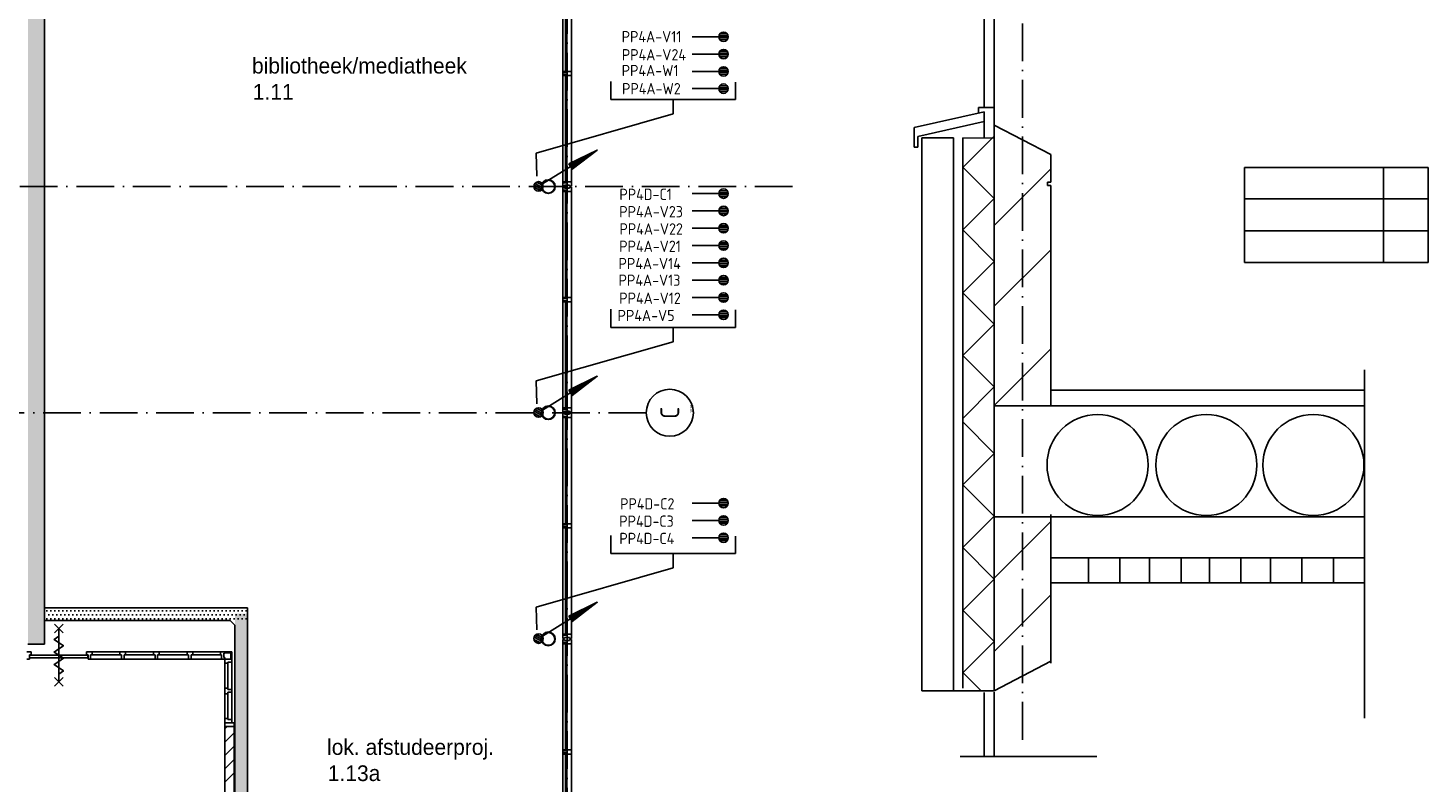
# Model space of a CAD drawing. Header units: millimetres. Extents: x 84333 to 240712, y -2244 to 84291.
# Tile 54 of 74: x 181735 to 204022, y 14082 to 26101. Entities that reach past the tile are written whole.
import ezdxf
from ezdxf.enums import TextEntityAlignment as Align

# ---------------------------------------------------------------- set-up
doc = ezdxf.new("R2010")
doc.units = ezdxf.units.MM
doc.header["$LTSCALE"] = 100
doc.linetypes.add('DASHDOT', pattern=[9, 6, -1.5, 0, -1.5])
doc.layers.get('0').update_dxf_attribs({"linetype": 'CONTINUOUS'})
for name, color, linetype in [('AFDELING', 4, 'CONTINUOUS'), ('AL$7----_STRAMIEN', 1, 'DASHDOT'), ('AL28----_KONSTRUKTIE', 3, 'CONTINUOUS'), ('AL31----_BUITENKOZ', 7, 'CONTINUOUS'), ('AL32----_BINNENKOZ', 7, 'CONTINUOUS'), ('AL65----_BEVEILIGING', 7, 'CONTINUOUS'), ('ALN-----_BLOCKNAAM', 2, 'CONTINUOUS'), ('ALXA1---_RASTER50', 12, 'CONTINUOUS'), ('ALXAB---_PREFABBETON', 1, 'CONTINUOUS'), ('ALXOU---_GLAS', 7, 'CONTINUOUS'), ('BL$4----', 7, 'CONTINUOUS'), ('BOUW', 8, 'CONTINUOUS'), ('EB6441--_ATTRIB', 2, 'CONTINUOUS'), ('EL6126--_PVR', 3, 'CONTINUOUS'), ('EL6441--_DATACOM', 3, 'CONTINUOUS'), ('KABELGGOOT1', 8, 'CONTINUOUS')]:
    doc.layers.add(name, color=color, linetype=linetype)
doc.styles.add('1_8', font='ISO', dxfattribs={"height": 1.8})
doc.styles.add('BURO-025', font='BUROFONT.shx', dxfattribs={"height": 250})
doc.styles.add('NORATT', font='iso.shx')
doc.styles.get("Standard").update_dxf_attribs({"font": 'iso.shx'})
doc.styles.add('TECHNIC', font='technic_.ttf')
pattern_1 = [(8e-14, (39793.956, 199192.7), (31.75, 63.5), [0, -63.5])]

# ---------------------------------------------------------------- blocks, each defined once
blk = doc.blocks.new('ES111201')
for p, q in [((0.38, 0.65), (5.5, 9.53)), ((0.73, 0.15), (-0.73, 0.15)), ((0.6, 0.45), (-0.6, 0.45)), ((0.73, -0.15), (-0.73, -0.15)), ((0.6, -0.45), (-0.6, -0.45))]:
    blk.add_line(p, q)
for points in [[(2.57, 5.45), (5.5, 9.53), (3.43, 4.95)], [(3.22, 5.07), (4.63, 8.01), (2.78, 5.32)]]:
    blk.add_lwpolyline(points, close=True)
blk.add_circle((0, 0), 0.75)
blk = doc.blocks.new('ES4X2')
for p, q in [((-0.45, 1.4), (-0.45, 2.6)), ((-0.15, 1.27), (-0.15, 2.73)), ((0.15, 1.27), (0.15, 2.73)), ((0.45, 1.4), (0.45, 2.6)), ((0, 1.25), (0, -3))]:
    blk.add_line(p, q)
blk.add_circle((0, 2), 0.75)
at = {"style": '1_8', "flags": 8}
for tag, p in [('NUMMER', (1.25, 3.5)), ('CODE', (-1.25, 3.5))]:
    blk.add_attdef(tag, text='', height=1.8, rotation=90, dxfattribs=at).set_placement(p, align=Align.MIDDLE_LEFT)
blk.add_attdef('M_CODE', text='', height=1.8, dxfattribs=at).set_placement((0, 0), align=Align.MIDDLE_CENTER)
blk = doc.blocks.new('1010')
at = {"layer": 'AL$7----_STRAMIEN', "color": 7, "linetype": 'Continuous'}
blk.add_circle((0, 750), 750, dxfattribs=at)
at = {"layer": 'AL$7----_STRAMIEN', "color": 3, "linetype": 'Continuous'}
blk.add_attdef('STR-NAAM', text='', height=600, rotation=360, dxfattribs=at).set_placement((0, 750), align=Align.MIDDLE)
at = {"layer": 'ALN-----_BLOCKNAAM', "linetype": 'Continuous'}
blk.add_text('1010', height=100, dxfattribs=at).set_placement((0, 0))
blk = doc.blocks.new('A$C13e6995e')
at = {"layer": 'KABELGGOOT1'}
h = blk.add_hatch(dxfattribs=at)
h.set_pattern_fill('DOTS', color=256, scale=40, style=0)
h.set_pattern_definition(pattern_1)
h.paths.add_polyline_path([(97665, 37824), (97403, 37828), (97403, 18541), (97665, 18541)])
h = blk.add_hatch(dxfattribs=at)
h.set_pattern_fill('DOTS', color=256, scale=40, style=0)
h.set_pattern_definition(pattern_1)
h.paths.add_polyline_path([(100877, 19100), (97679, 19100), (97679, 18913), (100620, 18913), (100621, 18912), (100877, 18912)])
h = blk.add_hatch(dxfattribs=at)
h.set_pattern_fill('DOTS', color=256, scale=40, style=0)
h.set_pattern_definition(pattern_1)
h.paths.add_polyline_path([(100892, 19021), (100696, 19021), (100696, 11605), (100892, 11605)])
at = {"layer": 'AL$7----_STRAMIEN', "color": 1}
for p, q in [((105985, 79257), (105985, 9360)), ((113233, 17016), (113233, 30491)), ((109574, 25820), (84754, 25820)), ((107244, 22220), (85885, 22220))]:
    blk.add_line(p, q, dxfattribs=at)
at = {"layer": 'AL28----_KONSTRUKTIE', "color": 8}
for p, q in [((100685, 17286), (100535, 17286)), ((100535, 17286), (100535, 12524)), ((100685, 12524), (100685, 17286))]:
    blk.add_line(p, q, dxfattribs=at)
for centre, radius, start, end in [((105685, 25820), 110, 0, 180), ((105685, 25820), 102, 0, 180), ((105685, 25820), 110, 180, 0), ((105685, 25820), 102, 180, 0), ((105685, 22220), 110, 0, 180), ((105685, 22220), 102, 0, 180), ((105685, 22220), 110, 180, 0), ((105685, 22220), 102, 180, 0), ((105685, 18620), 110, 0, 180), ((105685, 18620), 102, 0, 180), ((105685, 18620), 110, 180, 0), ((105685, 18620), 102, 180, 0)]:
    blk.add_arc(centre, radius, start, end, dxfattribs=at)
at = {"layer": 'AL31----_BUITENKOZ', "color": 8}
for p, q in [((105916, 27654), (105916, 29344)), ((106055, 27654), (106055, 29344)), ((105916, 27637), (105916, 27654)), ((105916, 27654), (105954, 27654)), ((105916, 27604), (105916, 27637)), ((105916, 27637), (105983, 27637)), ((105954, 27637), (105916, 27637)), ((105954, 27654), (105958, 27654)), ((105954, 27637), (105954, 27654)), ((105954, 27654), (105954, 27637)), ((105983, 27637), (105954, 27637)), ((105958, 27654), (105958, 27641)), ((105958, 27641), (105979, 27641)), ((105979, 27641), (105979, 27654)), ((105979, 27654), (105983, 27654)), ((105983, 27637), (105983, 27654)), ((105983, 27654), (106055, 27654)), ((105983, 27654), (105983, 27637)), ((106055, 27654), (106055, 27587)), ((105954, 27604), (105916, 27604)), ((105916, 27604), (105916, 27587)), ((105983, 27604), (105916, 27604)), ((105916, 27587), (105954, 27587)), ((105916, 25896), (105916, 27587)), ((105983, 27604), (105954, 27604)), ((105954, 27604), (105954, 27587)), ((105954, 27587), (105954, 27604)), ((105954, 27587), (105958, 27587)), ((105958, 27587), (105958, 27600)), ((105958, 27600), (105979, 27600)), ((105979, 27600), (105979, 27587)), ((105979, 27587), (105983, 27587)), ((105983, 27587), (105983, 27604)), ((105983, 27587), (105983, 27604)), ((106055, 27587), (105983, 27587)), ((106055, 27587), (106055, 25896)), ((105916, 25879), (105916, 25896)), ((105916, 25896), (105954, 25896)), ((105954, 25879), (105916, 25879)), ((105983, 25879), (105916, 25879)), ((105916, 25879), (105916, 25829)), ((105954, 25896), (105954, 25879)), ((105954, 25896), (105958, 25896)), ((105954, 25879), (105954, 25896)), ((105983, 25879), (105954, 25879)), ((105958, 25896), (105958, 25883)), ((105958, 25883), (105979, 25883)), ((105979, 25883), (105979, 25896)), ((105979, 25896), (105983, 25896)), ((105983, 25896), (105983, 25879)), ((105983, 25896), (105983, 25879)), ((106055, 25896), (105983, 25896)), ((106055, 25829), (106055, 25896)), ((105916, 25829), (105945, 25829)), ((105916, 25761), (105916, 25811)), ((105916, 25811), (105945, 25811)), ((105954, 25761), (105916, 25761)), ((105916, 25761), (105916, 25744)), ((105983, 25761), (105916, 25761)), ((105916, 24054), (105916, 25744)), ((105916, 25744), (105954, 25744)), ((105945, 25829), (105945, 25843)), ((105945, 25843), (106025, 25843)), ((105945, 25811), (105945, 25797)), ((105945, 25797), (106025, 25797)), ((105954, 25744), (105954, 25761)), ((105983, 25761), (105954, 25761)), ((105954, 25761), (105954, 25744)), ((105954, 25744), (105958, 25744)), ((105958, 25744), (105958, 25757)), ((105958, 25757), (105979, 25757)), ((105979, 25757), (105979, 25744)), ((105979, 25744), (105983, 25744)), ((105983, 25744), (105983, 25761)), ((105983, 25744), (105983, 25761)), ((106055, 25744), (105983, 25744)), ((106025, 25843), (106025, 25829)), ((106025, 25829), (106055, 25829)), ((106025, 25797), (106025, 25811)), ((106025, 25811), (106055, 25811)), ((106055, 25811), (106055, 25744)), ((106055, 24054), (106055, 25744)), ((105916, 24037), (105916, 24054)), ((105916, 24054), (105954, 24054)), ((105916, 24004), (105916, 24037)), ((105916, 24037), (105983, 24037)), ((105954, 24037), (105916, 24037)), ((105954, 24004), (105916, 24004)), ((105916, 24004), (105916, 23987)), ((105983, 24004), (105916, 24004)), ((105916, 23987), (105954, 23987)), ((105916, 22296), (105916, 23987)), ((105954, 24054), (105958, 24054)), ((105954, 24037), (105954, 24054)), ((105954, 24054), (105954, 24037)), ((105983, 24037), (105954, 24037)), ((105983, 24004), (105954, 24004)), ((105954, 24004), (105954, 23987)), ((105954, 23987), (105954, 24004)), ((105954, 23987), (105958, 23987)), ((105958, 24054), (105958, 24041)), ((105958, 24041), (105979, 24041)), ((105958, 23987), (105958, 24000)), ((105958, 24000), (105979, 24000)), ((105979, 24041), (105979, 24054)), ((105979, 24054), (105983, 24054)), ((105979, 24000), (105979, 23987)), ((105979, 23987), (105983, 23987)), ((105983, 24037), (105983, 24054)), ((105983, 24054), (106055, 24054)), ((105983, 24054), (105983, 24037)), ((105983, 23987), (105983, 24004)), ((105983, 23987), (105983, 24004)), ((106055, 23987), (105983, 23987)), ((106055, 24054), (106055, 23987)), ((106055, 23987), (106055, 22296)), ((105916, 22279), (105916, 22296)), ((105916, 22296), (105954, 22296)), ((105954, 22296), (105954, 22279)), ((105954, 22296), (105958, 22296)), ((105954, 22279), (105954, 22296)), ((105958, 22296), (105958, 22283)), ((105979, 22283), (105979, 22296)), ((105979, 22296), (105983, 22296)), ((105983, 22296), (105983, 22279)), ((105983, 22296), (105983, 22279)), ((106055, 22296), (105983, 22296)), ((106055, 22229), (106055, 22296)), ((105954, 22279), (105916, 22279)), ((105983, 22279), (105916, 22279)), ((105916, 22279), (105916, 22229)), ((105916, 22229), (105945, 22229)), ((105916, 22161), (105916, 22211)), ((105916, 22211), (105945, 22211)), ((105954, 22161), (105916, 22161)), ((105916, 22161), (105916, 22144)), ((105983, 22161), (105916, 22161)), ((105916, 20454), (105916, 22144)), ((105916, 22144), (105954, 22144)), ((105945, 22229), (105945, 22243)), ((105945, 22243), (106025, 22243)), ((105945, 22211), (105945, 22197)), ((105945, 22197), (106025, 22197)), ((105983, 22279), (105954, 22279)), ((105954, 22144), (105954, 22161)), ((105983, 22161), (105954, 22161)), ((105954, 22161), (105954, 22144)), ((105954, 22144), (105958, 22144)), ((105958, 22283), (105979, 22283)), ((105958, 22144), (105958, 22157)), ((105958, 22157), (105979, 22157)), ((105979, 22157), (105979, 22144)), ((105979, 22144), (105983, 22144)), ((105983, 22144), (105983, 22161)), ((105983, 22144), (105983, 22161)), ((106055, 22144), (105983, 22144)), ((106025, 22243), (106025, 22229)), ((106025, 22229), (106055, 22229)), ((106025, 22197), (106025, 22211)), ((106025, 22211), (106055, 22211)), ((106055, 22211), (106055, 22144)), ((106055, 20454), (106055, 22144)), ((105916, 20437), (105916, 20454)), ((105916, 20454), (105954, 20454)), ((105916, 20404), (105916, 20437)), ((105916, 20437), (105983, 20437)), ((105954, 20437), (105916, 20437)), ((105983, 20404), (105916, 20404)), ((105954, 20404), (105916, 20404)), ((105916, 20404), (105916, 20387)), ((105916, 20387), (105954, 20387)), ((105916, 18696), (105916, 20387)), ((105954, 20454), (105958, 20454)), ((105954, 20437), (105954, 20454)), ((105954, 20454), (105954, 20437)), ((105983, 20437), (105954, 20437)), ((105983, 20404), (105954, 20404)), ((105954, 20404), (105954, 20387)), ((105954, 20387), (105954, 20404)), ((105954, 20387), (105958, 20387)), ((105958, 20454), (105958, 20441)), ((105958, 20441), (105979, 20441)), ((105958, 20387), (105958, 20400)), ((105958, 20400), (105979, 20400)), ((105979, 20441), (105979, 20454)), ((105979, 20454), (105983, 20454)), ((105979, 20400), (105979, 20387)), ((105979, 20387), (105983, 20387)), ((105983, 20437), (105983, 20454)), ((105983, 20454), (106055, 20454)), ((105983, 20454), (105983, 20437)), ((105983, 20387), (105983, 20404)), ((105983, 20387), (105983, 20404)), ((106055, 20387), (105983, 20387)), ((106055, 20454), (106055, 20387)), ((106055, 20387), (106055, 18696)), ((105916, 18679), (105916, 18696)), ((105916, 18696), (105954, 18696)), ((105954, 18679), (105916, 18679)), ((105983, 18679), (105916, 18679)), ((105916, 18679), (105916, 18629)), ((105916, 18629), (105945, 18629)), ((105916, 18561), (105916, 18611)), ((105916, 18611), (105945, 18611)), ((105954, 18561), (105916, 18561)), ((105916, 18561), (105916, 18544)), ((105983, 18561), (105916, 18561)), ((105916, 16854), (105916, 18544)), ((105916, 18544), (105954, 18544)), ((105945, 18629), (105945, 18643)), ((105945, 18643), (106025, 18643)), ((105945, 18611), (105945, 18597)), ((105945, 18597), (106025, 18597)), ((105954, 18696), (105954, 18679)), ((105954, 18696), (105958, 18696)), ((105954, 18679), (105954, 18696)), ((105983, 18679), (105954, 18679)), ((105954, 18544), (105954, 18561)), ((105983, 18561), (105954, 18561)), ((105954, 18561), (105954, 18544)), ((105954, 18544), (105958, 18544)), ((105958, 18696), (105958, 18683)), ((105958, 18683), (105979, 18683)), ((105958, 18544), (105958, 18557)), ((105958, 18557), (105979, 18557)), ((105979, 18683), (105979, 18696)), ((105979, 18696), (105983, 18696)), ((105979, 18557), (105979, 18544)), ((105979, 18544), (105983, 18544)), ((105983, 18696), (105983, 18679)), ((105983, 18696), (105983, 18679)), ((106055, 18696), (105983, 18696)), ((105983, 18544), (105983, 18561)), ((105983, 18544), (105983, 18561)), ((106055, 18544), (105983, 18544)), ((106025, 18643), (106025, 18629)), ((106025, 18629), (106055, 18629)), ((106025, 18597), (106025, 18611)), ((106025, 18611), (106055, 18611)), ((106055, 18629), (106055, 18696)), ((106055, 18611), (106055, 18544)), ((106055, 16854), (106055, 18544)), ((105916, 16837), (105916, 16854)), ((105916, 16854), (105954, 16854)), ((105916, 16804), (105916, 16837)), ((105916, 16837), (105983, 16837)), ((105954, 16837), (105916, 16837)), ((105954, 16804), (105916, 16804)), ((105916, 16804), (105916, 16787)), ((105983, 16804), (105916, 16804)), ((105916, 15096), (105916, 16787)), ((105916, 16787), (105954, 16787)), ((105954, 16854), (105958, 16854)), ((105954, 16837), (105954, 16854)), ((105954, 16854), (105954, 16837)), ((105983, 16837), (105954, 16837)), ((105983, 16804), (105954, 16804)), ((105954, 16804), (105954, 16787)), ((105954, 16787), (105954, 16804)), ((105954, 16787), (105958, 16787)), ((105958, 16854), (105958, 16841)), ((105958, 16841), (105979, 16841)), ((105958, 16787), (105958, 16800)), ((105958, 16800), (105979, 16800)), ((105979, 16841), (105979, 16854)), ((105979, 16854), (105983, 16854)), ((105979, 16800), (105979, 16787)), ((105979, 16787), (105983, 16787)), ((105983, 16837), (105983, 16854)), ((105983, 16854), (106055, 16854)), ((105983, 16854), (105983, 16837)), ((105983, 16787), (105983, 16804)), ((105983, 16787), (105983, 16804)), ((106055, 16787), (105983, 16787)), ((106055, 16854), (106055, 16787)), ((106055, 16787), (106055, 15096))]:
    blk.add_line(p, q, dxfattribs=at)
at = {"layer": 'AL32----_BINNENKOZ', "color": 8}
for p, q in [((97385, 18414), (97452, 18414)), ((97425, 18300), (97385, 18300)), ((97452, 18367), (97425, 18367)), ((97425, 18367), (97425, 18300)), ((97427, 18320), (97427, 18361)), ((97427, 18361), (98357, 18361)), ((98357, 18320), (97427, 18320)), ((97452, 18414), (97452, 18367)), ((98422, 18414), (98332, 18414)), ((98332, 18414), (98332, 18367)), ((98332, 18367), (98359, 18367)), ((98357, 18361), (98357, 18320)), ((98359, 18367), (98359, 18300)), ((98359, 18300), (98395, 18300)), ((98395, 18300), (98395, 18367)), ((98395, 18367), (98422, 18367)), ((98395, 18300), (98891, 18300)), ((98422, 18414), (98866, 18414)), ((98422, 18367), (98422, 18414)), ((98422, 18367), (98866, 18367)), ((98956, 18414), (98866, 18414)), ((98866, 18414), (98866, 18367)), ((98866, 18367), (98891, 18367)), ((98891, 18367), (98891, 18300)), ((98891, 18300), (98931, 18300)), ((98929, 18300), (99425, 18300)), ((98931, 18300), (98931, 18367)), ((98931, 18367), (98956, 18367)), ((98956, 18367), (98956, 18414)), ((98956, 18414), (99400, 18414)), ((98956, 18367), (99400, 18367)), ((99490, 18414), (99400, 18414)), ((99400, 18414), (99400, 18367)), ((99400, 18367), (99425, 18367)), ((99425, 18367), (99425, 18300)), ((99425, 18300), (99465, 18300)), ((99463, 18300), (99959, 18300)), ((99465, 18300), (99465, 18367)), ((99465, 18367), (99490, 18367)), ((99490, 18367), (99490, 18414)), ((99490, 18414), (99934, 18414)), ((99490, 18367), (99934, 18367)), ((100024, 18414), (99934, 18414)), ((99934, 18414), (99934, 18367)), ((99934, 18367), (99959, 18367)), ((99959, 18367), (99959, 18300)), ((99959, 18300), (99999, 18300)), ((99999, 18300), (99999, 18367)), ((99999, 18367), (100024, 18367)), ((99999, 18300), (100501, 18300)), ((100024, 18367), (100024, 18414)), ((100024, 18414), (100468, 18414)), ((100024, 18367), (100468, 18367)), ((100535, 18414), (100468, 18414)), ((100468, 18414), (100468, 18367)), ((100468, 18367), (100485, 18367)), ((100485, 18367), (100485, 18300)), ((100485, 18300), (100535, 18300)), ((100518, 18324), (100518, 18391)), ((100518, 18391), (100535, 18391)), ((100535, 18324), (100518, 18324)), ((100649, 18414), (100525, 18414)), ((100631, 18396), (100525, 18396)), ((100535, 18391), (100535, 18414)), ((100535, 18300), (100535, 18324)), ((100631, 18396), (100649, 18414)), ((100631, 18305), (100631, 18396)), ((100649, 18305), (100649, 18414))]:
    blk.add_line(p, q, dxfattribs=at)
at = {"layer": 'AL32----_BINNENKOZ', "color": 8, "linetype": 'Continuous'}
for p, q in [((100535, 18300), (100535, 18233)), ((100649, 18300), (100535, 18300)), ((100649, 18250), (100649, 18300)), ((100535, 18233), (100582, 18233)), ((100535, 17838), (100535, 18233)), ((100582, 18233), (100582, 18250)), ((100582, 18250), (100649, 18250)), ((100582, 17838), (100582, 18233)), ((100649, 17813), (100649, 18250)), ((100582, 17838), (100535, 17838)), ((100535, 17838), (100535, 17748)), ((100582, 17813), (100582, 17838)), ((100535, 17748), (100582, 17748)), ((100535, 17353), (100535, 17748)), ((100649, 17813), (100582, 17813)), ((100582, 17748), (100582, 17773)), ((100582, 17773), (100649, 17773)), ((100582, 17353), (100582, 17748)), ((100649, 17773), (100649, 17813)), ((100649, 17336), (100649, 17773)), ((100535, 17286), (100535, 17353)), ((100535, 17353), (100582, 17353)), ((100649, 17286), (100535, 17286)), ((100582, 17353), (100582, 17336)), ((100582, 17336), (100649, 17336)), ((100649, 17336), (100649, 17286))]:
    blk.add_line(p, q, dxfattribs=at)
at = {"layer": 'AL65----_BEVEILIGING', "color": 8, "linetype": 'Continuous'}
for points in [[(97962, 18716), (97822, 18856)], [(97822, 18716), (97962, 18856)], [(97892, 17936), (97892, 18786)], [(97892, 18461), (97967, 18511), (97817, 18611), (97892, 18661)], [(97892, 18261), (97967, 18311), (97817, 18411), (97892, 18461)], [(97892, 18061), (97967, 18111), (97817, 18211), (97892, 18261)], [(97962, 17866), (97822, 18006)], [(97822, 17866), (97962, 18006)]]:
    blk.add_lwpolyline(points, dxfattribs=at)
at = {"layer": 'ALXA1---_RASTER50', "color": 8}
blk.add_line((100535, 17225), (100685, 17225), dxfattribs=at)
at = {"layer": 'ALXAB---_PREFABBETON', "color": 8}
for p, q in [((100535, 17186), (100574, 17226)), ((100535, 16974), (100685, 17124)), ((100535, 16762), (100685, 16912)), ((100535, 16550), (100685, 16700)), ((100535, 16338), (100685, 16488))]:
    blk.add_line(p, q, dxfattribs=at)
at = {"layer": 'ALXOU---_GLAS', "color": 8}
for p, q in [((105958, 27641), (105958, 29357)), ((105979, 29357), (105979, 27641)), ((105979, 27641), (105958, 27641)), ((105979, 27600), (105958, 27600)), ((105958, 27600), (105958, 25883)), ((105979, 25883), (105979, 27600)), ((105958, 25883), (105979, 25883)), ((105958, 24041), (105958, 25757)), ((105958, 25757), (105979, 25757)), ((105979, 25757), (105979, 24041)), ((105979, 24041), (105958, 24041)), ((105979, 24000), (105958, 24000)), ((105958, 24000), (105958, 22283)), ((105979, 22283), (105979, 24000)), ((105958, 22283), (105979, 22283)), ((105958, 20441), (105958, 22157)), ((105958, 22157), (105979, 22157)), ((105979, 22157), (105979, 20441)), ((105979, 20441), (105958, 20441)), ((105979, 20400), (105958, 20400)), ((105958, 20400), (105958, 18683)), ((105979, 18683), (105979, 20400)), ((105958, 18683), (105979, 18683)), ((105958, 16841), (105958, 18557)), ((105958, 18557), (105979, 18557)), ((105979, 18557), (105979, 16841)), ((105979, 16841), (105958, 16841)), ((105979, 16800), (105958, 16800)), ((105958, 16800), (105958, 15083)), ((105979, 15083), (105979, 16800))]:
    blk.add_line(p, q, dxfattribs=at)
at = {"layer": 'BL$4----', "color": 8, "linetype": 'Continuous'}
for p, q in [((112621, 30131), (112621, 27094)), ((112783, 30199), (112783, 17807)), ((111507, 26760), (112623, 27008)), ((112533, 26989), (112533, 27079)), ((112533, 27079), (112775, 27079)), ((112623, 26854), (112623, 27008)), ((111507, 26450), (111507, 26760)), ((111570, 26620), (112623, 26854)), ((112623, 26594), (112623, 26854)), ((112783, 26798), (113683, 26330)), ((112783, 26593), (112783, 26798)), ((111570, 26450), (111570, 26620)), ((111633, 26595), (111633, 21005)), ((111633, 26595), (112133, 26594)), ((112133, 26594), (112133, 17807)), ((112783, 26623), (112283, 26123)), ((112283, 26594), (112283, 17838)), ((112283, 26594), (112783, 26593)), ((111570, 26450), (111507, 26450)), ((113683, 26330), (113683, 25888)), ((112283, 26130), (112783, 25630)), ((112783, 25201), (113683, 26101)), ((116767, 26124), (119689, 26124)), ((116767, 26124), (116767, 24614)), ((118979, 26124), (118979, 24614)), ((119689, 26124), (119689, 24614)), ((113633, 25888), (113683, 25888)), ((113633, 25888), (113633, 25838)), ((113633, 25838), (113683, 25838)), ((113683, 25838), (113683, 22344)), ((112783, 25630), (112283, 25130)), ((116767, 25624), (119689, 25624)), ((112283, 25130), (112783, 24630)), ((116767, 25114), (119689, 25114)), ((112783, 23915), (113683, 24815)), ((112783, 24630), (112283, 24130)), ((116767, 24614), (119689, 24614)), ((112283, 24130), (112783, 23630)), ((112783, 23630), (112283, 23130)), ((112783, 22337), (113683, 23237)), ((112283, 23130), (112783, 22630)), ((118678, 19837), (118678, 22905)), ((112783, 22630), (112283, 22130)), ((118678, 22580), (113683, 22580)), ((113683, 22330), (113683, 22580)), ((113683, 22580), (113683, 22330)), ((118678, 22330), (112783, 22330)), ((112283, 22073), (112783, 21573)), ((118678, 17357), (118678, 21930)), ((112783, 21573), (112283, 21073)), ((111633, 21005), (111633, 17795)), ((112283, 21073), (112783, 20573)), ((112783, 20573), (112283, 20073)), ((113683, 20600), (113683, 18233)), ((112783, 19588), (113683, 20488)), ((112283, 20073), (112783, 19573)), ((112783, 19573), (112283, 19073)), ((112783, 18422), (113683, 19322)), ((112283, 19079), (112783, 18579)), ((112783, 18579), (112283, 18079)), ((112283, 18086), (112574, 17795)), ((112783, 17795), (113683, 18263)), ((111633, 17795), (112783, 17795)), ((112621, 17767), (112621, 16746)), ((112783, 17772), (112783, 16746)), ((112240, 16746), (114419, 16746))]:
    blk.add_line(p, q, dxfattribs=at)
at = {"layer": 'BOUW'}
for p, q in [((113693, 22580), (118678, 22580)), ((112783, 22330), (118678, 22330)), ((118678, 20562), (112783, 20562)), ((118678, 19912), (113683, 19912)), ((114282, 19505), (114282, 19909)), ((114782, 19505), (114782, 19909)), ((115257, 19505), (115257, 19909)), ((115757, 19505), (115757, 19909)), ((116208, 19505), (116208, 19909)), ((116708, 19505), (116708, 19909)), ((117183, 19505), (117183, 19909)), ((117683, 19505), (117683, 19909)), ((118182, 19505), (118182, 19909)), ((118678, 19512), (113683, 19512))]:
    blk.add_line(p, q, dxfattribs=at)
for centre in [(114429, 21388), (116160, 21388), (117864, 21388)]:
    blk.add_circle(centre, 805, dxfattribs=at)
at = {"layer": 'KABELGGOOT1'}
for p, q in [((97665, 37831, 2750), (97667, 18538, 3040)), ((97662, 19113, 3650), (100895, 19113, 3650)), ((100895, 19113, 3650), (100895, 11602, 3650)), ((100620, 18913, 3650), (97662, 18913, 3650)), ((100695, 18838, 3650), (100620, 18913, 3650)), ((100695, 11602, 3650), (100695, 18838, 3650)), ((97667, 18538, 3040), (97397, 18538, 3040))]:
    blk.add_line(p, q, dxfattribs=at)
at = {"layer": 'AL$7----_STRAMIEN', "xscale": 0.5, "yscale": 0.5, "zscale": 0.5, "rotation": 90.00000000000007}
blk.add_blockref('1010', (107994, 22220), dxfattribs=at).add_auto_attribs({'STR-NAAM': 'C'})
at = {"layer": 'AFDELING', "color": 8, "style": 'TECHNIC'}
for p in [(92219, 54468), (58038, 41625), (88108, 41444)]:
    blk.add_attdef('VIDE', text='', height=500, dxfattribs=at).set_placement(p, align=Align.CENTER)
blk.add_attdef('VIDE', text='', height=500, rotation=90, dxfattribs=at).set_placement((75129, 25766), align=Align.CENTER)
at = {"layer": 'BOUW', "style": 'BURO-025'}
for s, p in [('bibliotheek/mediatheek', (100968, 27620)), ('1.11', (100980, 27203)), ('lok. afstudeerproj.', (102163, 16774)), ('1.13a', (102175, 16357))]:
    blk.add_text(s, height=250, dxfattribs=at).set_placement(p)

msp = doc.modelspace()

# ---------------------------------------------------------------- linework, layer by layer
at = {"layer": 'EL6441--_DATACOM'}
for p, q in [((191013, 24960), (191013, 25249)), ((193000, 25238), (193000, 24960)), ((193000, 24960), (191013, 24960)), ((192007, 24960), (192007, 24732)), ((192007, 24732), (189826, 24108)), ((189826, 24108), (189834, 23744)), ((191013, 21334), (191013, 21624)), ((193000, 21613), (193000, 21334)), ((193000, 21334), (191013, 21334)), ((192007, 21334), (192007, 21106)), ((192007, 21106), (189826, 20483)), ((189826, 20483), (189834, 20118)), ((191013, 17734), (191013, 18024)), ((193000, 18013), (193000, 17734)), ((193000, 17734), (191013, 17734)), ((192007, 17734), (192007, 17506)), ((192007, 17506), (189826, 16883)), ((189826, 16883), (189834, 16518))]:
    msp.add_line(p, q, dxfattribs=at)

# ---------------------------------------------------------------- block references
at = {"layer": 'EL6126--_PVR', "xscale": 99.99999999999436, "yscale": 99.99999999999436, "zscale": 99.99999999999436, "rotation": 331.7005555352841}
for p in [(189862, 23580), (189862, 19980), (189862, 16380)]:
    msp.add_blockref('ES111201', p, dxfattribs=at)
at = {"layer": 'EL6441--_DATACOM'}
msp.add_blockref('A$C13e6995e', (84333, -2244), dxfattribs=at)
ref = msp.add_blockref('ES4X2', (192607, 25962), dxfattribs=dict(at, xscale=-99.99999999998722, yscale=100, zscale=100, rotation=270.0006221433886))
ref.add_attrib('NUMMER', 'PP4A-V11', dxfattribs={"layer": 'EB6441--_ATTRIB', "color": 1, "height": 180, "rotation": 0.0006, "style": 'NORATT', "flags": 8}).set_placement((192137, 25963), align=Align.MIDDLE_RIGHT)
ref = msp.add_blockref('ES4X2', (192607, 25686), dxfattribs=dict(at, xscale=-99.99999999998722, yscale=100, zscale=100, rotation=270.0006221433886))
ref.add_attrib('NUMMER', 'PP4A-V24', dxfattribs={"layer": 'EB6441--_ATTRIB', "color": 1, "height": 180, "rotation": 0.0006, "style": 'NORATT', "flags": 8}).set_placement((192210, 25675), align=Align.MIDDLE_RIGHT)
ref = msp.add_blockref('ES4X2', (192607, 25410), dxfattribs=dict(at, xscale=-99.99999999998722, yscale=100, zscale=100, rotation=270.0006221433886))
ref.add_attrib('NUMMER', 'PP4A-W1', dxfattribs={"layer": 'EB6441--_ATTRIB', "color": 1, "height": 180, "rotation": 0.0006, "style": 'NORATT', "flags": 8}).set_placement((192091, 25424, -1500), align=Align.MIDDLE_RIGHT)
ref = msp.add_blockref('ES4X2', (192607, 25135), dxfattribs=dict(at, xscale=-99.99999999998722, yscale=100, zscale=100, rotation=270.0006221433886))
ref.add_attrib('NUMMER', 'PP4A-W2', dxfattribs={"layer": 'EB6441--_ATTRIB', "color": 1, "height": 180, "rotation": 0.0006, "style": 'NORATT', "flags": 8}).set_placement((192126, 25135, -1500), align=Align.MIDDLE_RIGHT)
ref = msp.add_blockref('ES4X2', (192607, 23464), dxfattribs=dict(at, xscale=-99.99999999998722, yscale=100, zscale=100, rotation=270.0006221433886))
ref.add_attrib('NUMMER', 'PP4D-C1', dxfattribs={"layer": 'EB6441--_ATTRIB', "color": 1, "height": 180, "rotation": 0.0006, "style": 'NORATT', "flags": 8}).set_placement((191984, 23453), align=Align.MIDDLE_RIGHT)
ref = msp.add_blockref('ES4X2', (192607, 23188), dxfattribs=dict(at, xscale=-99.99999999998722, yscale=100, zscale=100, rotation=270.0006221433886))
ref.add_attrib('NUMMER', 'PP4A-V23', dxfattribs={"layer": 'EB6441--_ATTRIB', "color": 1, "height": 180, "rotation": 0.0006, "style": 'NORATT', "flags": 8}).set_placement((192161, 23177), align=Align.MIDDLE_RIGHT)
ref = msp.add_blockref('ES4X2', (192607, 22913), dxfattribs=dict(at, xscale=-99.99999999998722, yscale=100, zscale=100, rotation=270.0006221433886))
ref.add_attrib('NUMMER', 'PP4A-V22', dxfattribs={"layer": 'EB6441--_ATTRIB', "color": 1, "height": 180, "rotation": 0.0006, "style": 'NORATT', "flags": 8}).set_placement((192161, 22902), align=Align.MIDDLE_RIGHT)
ref = msp.add_blockref('ES4X2', (192607, 22637), dxfattribs=dict(at, xscale=-99.99999999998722, yscale=100, zscale=100, rotation=270.0006221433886))
ref.add_attrib('NUMMER', 'PP4A-V21', dxfattribs={"layer": 'EB6441--_ATTRIB', "color": 1, "height": 180, "rotation": 0.0006, "style": 'NORATT', "flags": 8}).set_placement((192128, 22626), align=Align.MIDDLE_RIGHT)
ref = msp.add_blockref('ES4X2', (192607, 22362), dxfattribs=dict(at, xscale=-99.99999999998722, yscale=100, zscale=100, rotation=270.0006221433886))
ref.add_attrib('NUMMER', 'PP4A-V14', dxfattribs={"layer": 'EB6441--_ATTRIB', "color": 1, "height": 180, "rotation": 0.0006, "style": 'NORATT', "flags": 8}).set_placement((192128, 22351), align=Align.MIDDLE_RIGHT)
ref = msp.add_blockref('ES4X2', (192607, 22086), dxfattribs=dict(at, xscale=-99.99999999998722, yscale=100, zscale=100, rotation=270.0006221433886))
ref.add_attrib('NUMMER', 'PP4A-V13', dxfattribs={"layer": 'EB6441--_ATTRIB', "color": 1, "height": 180, "rotation": 0.0006, "style": 'NORATT', "flags": 8}).set_placement((192121, 22086), align=Align.MIDDLE_RIGHT)
ref = msp.add_blockref('ES4X2', (192607, 21810), dxfattribs=dict(at, xscale=-99.99999999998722, yscale=100, zscale=100, rotation=270.0006221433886))
ref.add_attrib('NUMMER', 'PP4A-V12', dxfattribs={"layer": 'EB6441--_ATTRIB', "color": 1, "height": 180, "rotation": 0.0006, "style": 'NORATT', "flags": 8}).set_placement((192128, 21799), align=Align.MIDDLE_RIGHT)
ref = msp.add_blockref('ES4X2', (192607, 21535), dxfattribs=dict(at, xscale=-99.99999999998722, yscale=100, zscale=100, rotation=270.0006221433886))
ref.add_attrib('NUMMER', 'PP4A-V5', dxfattribs={"layer": 'EB6441--_ATTRIB', "color": 1, "height": 180, "rotation": 0.0006, "style": 'NORATT', "flags": 8}).set_placement((192028, 21524), align=Align.MIDDLE_RIGHT)
ref = msp.add_blockref('ES4X2', (192607, 18537), dxfattribs=dict(at, xscale=-99.99999999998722, yscale=100, zscale=100, rotation=270.0006221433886))
ref.add_attrib('NUMMER', 'PP4D-C2', dxfattribs={"layer": 'EB6441--_ATTRIB', "color": 1, "height": 180, "rotation": 0.0006, "style": 'NORATT', "flags": 8}).set_placement((192025, 18526), align=Align.MIDDLE_RIGHT)
ref = msp.add_blockref('ES4X2', (192607, 18261), dxfattribs=dict(at, xscale=-99.99999999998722, yscale=100, zscale=100, rotation=270.0006221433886))
ref.add_attrib('NUMMER', 'PP4D-C3', dxfattribs={"layer": 'EB6441--_ATTRIB', "color": 1, "height": 180, "rotation": 0.0006, "style": 'NORATT', "flags": 8}).set_placement((192015, 18250), align=Align.MIDDLE_RIGHT)
ref = msp.add_blockref('ES4X2', (192607, 17986), dxfattribs=dict(at, xscale=-99.99999999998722, yscale=100, zscale=100, rotation=270.0006221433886))
ref.add_attrib('NUMMER', 'PP4D-C4', dxfattribs={"layer": 'EB6441--_ATTRIB', "color": 1, "height": 180, "rotation": 0.0006, "style": 'NORATT', "flags": 8}).set_placement((192024, 17975), align=Align.MIDDLE_RIGHT)

doc.saveas('drawing.dxf')
